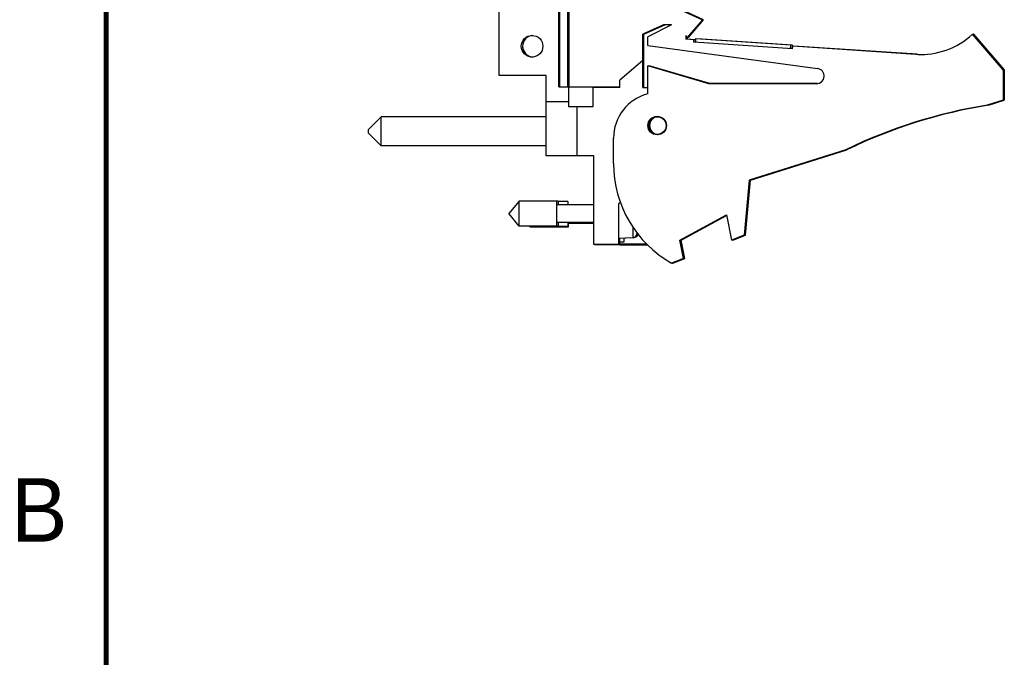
# Model space of a CAD drawing. Header units: inches. Extents: x 0 to 22, y 0 to 17.
# Tile 2 of 121: x 0.2 to 4, y 5.8 to 8.3. Entities that reach past the tile are written whole.
import ezdxf

# ---------------------------------------------------------------- set-up
doc = ezdxf.new("R2010")
doc.units = ezdxf.units.IN
doc.header["$LTSCALE"] = 1.21
doc.header["$MEASUREMENT"] = 0
doc.layers.get('0').update_dxf_attribs({"linetype": 'CONTINUOUS'})
doc.styles.add('TEXTSTYLE_2', font='txt')

msp = doc.modelspace()

# ---------------------------------------------------------------- linework, layer by layer
at = {"color": 7, "linetype": 'CONTINUOUS'}
for p, q in [((2.2846, 8.0421), (2.2846, 12.1351)), ((2.0496, 8.0862), (2.0496, 8.3492)), ((2.7546, 8.3492), (2.8496, 8.3062)), ((2.8546, 8.3062), (2.7596, 8.3492)), ((2.8496, 8.3062), (2.7896, 8.2362)), ((2.7946, 8.2362), (2.8546, 8.3062)), ((2.6964, 8.2862), (2.6146, 8.2492)), ((2.6196, 8.2492), (2.7014, 8.2862)), ((2.7286, 8.2862), (2.6346, 8.2392)), ((2.7286, 8.2862), (2.6964, 8.2862)), ((2.6146, 8.0392), (2.6146, 8.2492)), ((2.6196, 8.0392), (2.6196, 8.2492)), ((2.6346, 8.2042), (2.6346, 8.2392)), ((2.7896, 8.2362), (2.7846, 8.2437)), ((2.7846, 8.2437), (2.7846, 8.2292)), ((2.8165, 8.2271), (2.7846, 8.2292)), ((2.7896, 8.2362), (2.7896, 8.2292)), ((2.8215, 8.2273), (2.7896, 8.2294)), ((2.8215, 8.2271), (2.7896, 8.2292)), ((2.7918, 8.2388), (2.7936, 8.2362)), ((2.7924, 8.2395), (2.7946, 8.2362)), ((2.7936, 8.2362), (2.7942, 8.2369)), ((2.8159, 8.2171), (2.8165, 8.2271)), ((2.8215, 8.2273), (2.8209, 8.2171)), ((2.8234, 8.2166), (2.8243, 8.2316)), ((2.8243, 8.2316), (3.1985, 8.2071)), ((2.8283, 8.2316), (2.8293, 8.2315)), ((2.8283, 8.2316), (2.8283, 8.2313)), ((2.8293, 8.2318), (3.2035, 8.2073)), ((2.8293, 8.2318), (2.8293, 8.2313)), ((2.8293, 8.2316), (3.2035, 8.2071)), ((4.0346, 8.1092), (3.9146, 8.2492)), ((3.919, 8.2487), (3.9186, 8.2492)), ((4.0396, 8.1094), (3.9196, 8.2494)), ((4.0396, 8.1092), (3.9196, 8.2492)), ((2.6346, 8.2042), (3.3036, 8.1139)), ((3.205, 8.1916), (2.8159, 8.2171)), ((2.8234, 8.2172), (2.8209, 8.2173)), ((2.8234, 8.217), (2.8209, 8.2171)), ((3.1976, 8.1921), (3.1985, 8.2071)), ((3.2051, 8.192), (3.1976, 8.1925)), ((3.2035, 8.2073), (3.2026, 8.1921)), ((3.2051, 8.1922), (3.2026, 8.1923)), ((3.205, 8.1916), (3.2057, 8.2016)), ((3.691, 8.1698), (3.2057, 8.2016)), ((3.2107, 8.2016), (3.2097, 8.2016)), ((3.2097, 8.2014), (3.2097, 8.2016)), ((3.696, 8.17), (3.2107, 8.2018)), ((3.2107, 8.2013), (3.2107, 8.2018)), ((3.696, 8.1698), (3.2107, 8.2016)), ((2.6146, 8.1455), (2.5246, 8.0682)), ((2.6146, 8.1412), (2.6196, 8.1455)), ((2.8746, 8.0542), (2.6346, 8.1242)), ((2.6346, 8.0142), (2.6346, 8.1242)), ((2.6396, 8.1239), (2.6386, 8.1242)), ((2.6386, 8.123), (2.6386, 8.1242)), ((2.8796, 8.0544), (2.6396, 8.1244)), ((2.6396, 8.1227), (2.6396, 8.1244)), ((2.8796, 8.0542), (2.6396, 8.1242)), ((2.2336, 8.0862), (2.0496, 8.0862)), ((2.2336, 7.7702), (2.2336, 8.0862)), ((4.0346, 8.1092), (4.0346, 7.9892)), ((4.0396, 8.1094), (4.0396, 7.9892)), ((2.2846, 8.0421), (2.5246, 8.0421)), ((2.3216, 8.0421), (2.3216, 7.9642)), ((2.4196, 7.9642), (2.4196, 8.0421)), ((2.5246, 8.0392), (2.4196, 8.0392)), ((2.4246, 8.0421), (2.4246, 8.0392)), ((2.5246, 8.0394), (2.4246, 8.0394)), ((2.5246, 8.0392), (2.5246, 8.0682)), ((2.6146, 8.0392), (2.6346, 8.0392)), ((2.6196, 8.0394), (2.6346, 8.0394)), ((3.2996, 8.0542), (2.8746, 8.0542)), ((3.3029, 8.0544), (2.8796, 8.0544)), ((2.2336, 7.9835), (2.3216, 7.9835)), ((2.3216, 7.9642), (2.4196, 7.9642)), ((2.3556, 7.9642), (2.3556, 7.7702)), ((4.0346, 7.9892), (3.9726, 7.9697)), ((3.9776, 7.9697), (4.0396, 7.9892)), ((1.5836, 7.924), (1.5336, 7.874)), ((2.2336, 7.924), (1.5836, 7.924)), ((1.5836, 7.809), (1.5836, 7.924)), ((1.5886, 7.9242), (1.5884, 7.924)), ((2.2336, 7.9242), (1.5886, 7.9242)), ((1.5886, 7.924), (1.5886, 7.9242)), ((1.5336, 7.859), (1.5336, 7.874)), ((1.5336, 7.859), (1.5836, 7.809)), ((2.4996, 7.7392), (2.4996, 7.8399)), ((2.2336, 7.809), (1.5836, 7.809)), ((2.4216, 7.7702), (2.2336, 7.7702)), ((2.4216, 7.4202), (2.4216, 7.7702)), ((3.4146, 7.7939), (3.0346, 7.6742)), ((3.0396, 7.6742), (3.4196, 7.7939)), ((3.0346, 7.6742), (3.0146, 7.4572)), ((3.0196, 7.4572), (3.0396, 7.6742)), ((2.1278, 7.5914), (2.0865, 7.5422)), ((2.2809, 7.5914), (2.1278, 7.5914)), ((2.1278, 7.493), (2.1278, 7.5914)), ((2.1328, 7.5916), (2.1327, 7.5915)), ((2.2809, 7.5916), (2.1328, 7.5916)), ((2.1328, 7.5914), (2.1328, 7.5916)), ((2.2759, 7.493), (2.2759, 7.5914)), ((2.4216, 7.5772), (2.2759, 7.5772)), ((2.2809, 7.5914), (2.2809, 7.5916)), ((2.2809, 7.5914), (2.2809, 7.5772)), ((2.3199, 7.5902), (2.2809, 7.5902)), ((2.3199, 7.5902), (2.3199, 7.5772)), ((2.3209, 7.5873), (2.3199, 7.5873)), ((2.4216, 7.5774), (2.3199, 7.5774)), ((2.3209, 7.5774), (2.3209, 7.5873)), ((2.5266, 7.5861), (2.5196, 7.5802)), ((2.5196, 7.5802), (2.5196, 7.4202)), ((2.1278, 7.493), (2.0865, 7.5422)), ((2.7606, 7.438), (2.9446, 7.538)), ((2.7656, 7.438), (2.9451, 7.5355)), ((2.9446, 7.538), (2.9646, 7.438)), ((2.2809, 7.493), (2.1278, 7.493)), ((2.1728, 7.4889), (2.1694, 7.493)), ((2.1708, 7.493), (2.1718, 7.4918)), ((2.1718, 7.493), (2.1718, 7.4918)), ((2.3199, 7.4918), (2.1718, 7.4918)), ((2.1728, 7.4918), (2.1728, 7.4889)), ((2.3209, 7.4889), (2.1728, 7.4889)), ((2.4216, 7.5072), (2.2759, 7.5072)), ((2.2809, 7.5072), (2.2809, 7.493)), ((2.3199, 7.5072), (2.3199, 7.4918)), ((2.4216, 7.506), (2.3199, 7.506)), ((2.3209, 7.506), (2.3209, 7.4889)), ((2.4216, 7.5031), (2.3209, 7.5031)), ((3.0146, 7.4572), (2.9646, 7.438)), ((2.9696, 7.438), (3.0196, 7.4572)), ((2.5246, 7.4202), (2.4216, 7.4202)), ((2.4246, 7.4202), (2.4246, 7.4201)), ((2.4246, 7.4201), (2.5246, 7.4201)), ((2.5767, 7.4475), (2.5196, 7.4442)), ((2.5659, 7.4466), (2.5246, 7.4442)), ((2.5246, 7.4196), (2.5246, 7.4445)), ((2.5396, 7.4302), (2.5246, 7.4302)), ((2.6301, 7.4225), (2.5246, 7.4225)), ((2.5246, 7.4196), (2.6328, 7.4196)), ((2.5396, 7.445), (2.5396, 7.4302)), ((2.5659, 7.4468), (2.5659, 7.4466)), ((2.5817, 7.4485), (2.5814, 7.4485)), ((2.7752, 7.3651), (2.7606, 7.438)), ((2.7802, 7.3651), (2.7656, 7.438)), ((2.9683, 7.4394), (2.9686, 7.438)), ((2.9686, 7.438), (2.9695, 7.4383)), ((2.9692, 7.4398), (2.9696, 7.438)), ((2.7752, 7.3651), (2.7286, 7.3472)), ((2.7326, 7.3472), (2.7332, 7.3474)), ((2.7336, 7.3472), (2.7802, 7.3651))]:
    msp.add_line(p, q, dxfattribs=at)
at = {"color": 9, "linetype": 'CONTINUOUS'}
for p, q in [((2.2881, 8.0421), (2.2881, 12.1351)), ((2.3201, 8.0421), (2.3201, 12.1351)), ((2.3246, 8.0421), (2.3246, 12.1351)), ((2.5767, 7.4475), (2.5767, 7.4874)), ((2.591, 7.4675), (2.591, 7.459)), ((2.596, 7.4602), (2.596, 7.461)), ((2.5817, 7.4485), (2.5817, 7.4486))]:
    msp.add_line(p, q, dxfattribs=at)
at = {"color": 7, "linetype": 'CONTINUOUS', "const_width": 0.02}
msp.add_lwpolyline([(0.5, 16.5), (0.5, 0.5)], dxfattribs=at)
at = {"color": 7, "linetype": 'CONTINUOUS'}
for centre, radius in [((2.1786, 8.2016), 0.0425), ((2.6716, 7.8892), 0.0365), ((2.6716, 7.8892), 0.035)]:
    msp.add_circle(centre, radius, dxfattribs=at)
for centre, radius, start, end in [((2.1836, 8.2016), 0.0425, 93.3757, 266.6243), ((3.7106, 8.4692), 0.3, 266.2533, 312.8334), ((3.7146, 8.4692), 0.3, 312.2531, 312.8334), ((3.7156, 8.4692), 0.3, 312.108, 312.8334), ((3.7156, 8.4694), 0.3, 312.6647, 312.8334), ((2.1836, 8.2018), 0.0425, 185.0793, 268.7154), ((3.7156, 8.4694), 0.3, 266.2533, 271.962), ((3.7156, 8.4692), 0.3, 266.2533, 269.223), ((3.2996, 8.0842), 0.03, 270, 82.3155), ((2.6796, 7.8399), 0.18, 104.4775, 180), ((4.2959, 5.9697), 2.026, 99.1833, 115.7855), ((4.3009, 5.9697), 2.026, 99.1833, 115.7855), ((2.6766, 7.8892), 0.0365, 111.178, 248.822), ((2.6766, 7.8892), 0.035, 94.1017, 265.8983), ((2.6766, 7.8894), 0.035, 190.3205, 267.7797), ((2.9496, 7.7392), 0.45, 180, 240.5864), ((2.5758, 7.4632), 0.0157, 273.3039, 344.5851), ((2.2893, 7.5422), 0.313, 344.5851, 345.7981), ((2.2943, 7.5422), 0.3127, 344.7881, 344.9204), ((2.9536, 7.7392), 0.45, 240.3541, 240.5864), ((2.9546, 7.7392), 0.45, 240.2961, 240.5864)]:
    msp.add_arc(centre, radius, start, end, dxfattribs=at)
msp.add_open_spline([(2.596, 7.4602), (2.5958, 7.4594), (2.5952, 7.4578), (2.5941, 7.4556), (2.5926, 7.4537), (2.5908, 7.452), (2.5888, 7.4505), (2.5865, 7.4495), (2.5842, 7.4488), (2.5826, 7.4485), (2.5817, 7.4485)], degree=3, knots=[0, 0, 0, 0, 0.125006, 0.250006, 0.375008, 0.500008, 0.625007, 0.750005, 0.875001, 1, 1, 1, 1], dxfattribs=at)

# ---------------------------------------------------------------- texts
at = {"color": 2, "linetype": 'CONTINUOUS', "insert": (0.125, 6.5), "char_height": 0.25, "width": 0.25, "attachment_point": 1, "line_spacing_factor": 0.9, "style": 'TEXTSTYLE_2'}
msp.add_mtext('B', dxfattribs=at)

doc.saveas('drawing.dxf')
